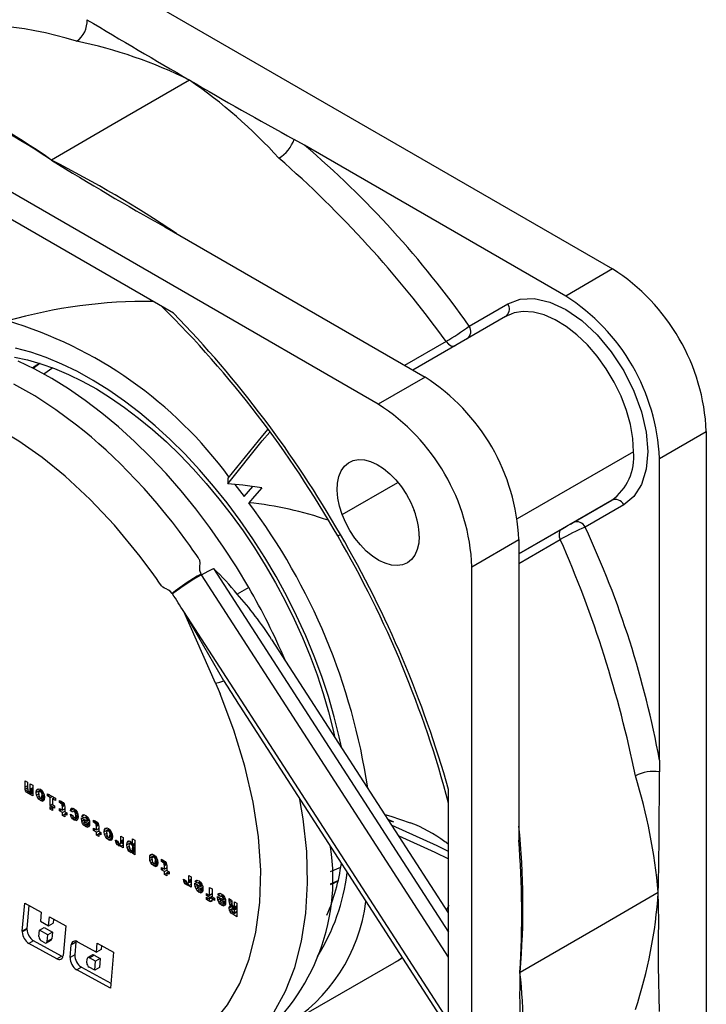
# Model space of a CAD drawing. Header units: millimetres. Extents: x 0 to 224, y 0 to 173.
# Tile 11 of 13: x 155 to 176, y 120 to 150. Entities that reach past the tile are written whole.
import ezdxf

# ---------------------------------------------------------------- set-up
doc = ezdxf.new("R2010")
doc.units = ezdxf.units.MM
doc.header["$LTSCALE"] = 0.8

msp = doc.modelspace()

# ---------------------------------------------------------------- linework, layer by layer
for p, q in [((150.739, 155.506), (173.367, 142.443)), ((166.296, 138.361), (148.618, 148.566)), ((160.12, 141.11), (149.844, 147.042)), ((164.072, 146.176), (163.762, 146.351)), ((171.953, 141.627), (164.072, 146.176)), ((156.438, 145.726), (156.419, 145.736)), ((159.86, 143.709), (167.71, 139.178)), ((173.367, 142.443), (171.953, 141.627)), ((169.039, 140.72), (170.203, 141.392)), ((170.306, 141.079), (170.141, 141.009)), ((170.141, 141.009), (167.339, 139.392)), ((170.141, 141.009), (170.174, 141.041)), ((168.341, 140.257), (167.091, 139.535)), ((156.48, 139.457), (156.21, 139.27)), ((167.71, 139.178), (166.296, 138.361)), ((174.781, 136.728), (176.195, 137.544)), ((176.195, 137.544), (176.195, 111.415)), ((174.003, 136.932), (170.491, 134.904)), ((174.781, 127.628), (174.781, 136.728)), ((161.759, 136.133), (161.754, 135.964)), ((161.972, 135.947), (162.255, 135.579)), ((162.255, 135.579), (162.51, 135.882)), ((165.21, 135.037), (166.889, 136.006)), ((173.341, 135.467), (170.538, 133.849)), ((172.177, 134.795), (173.341, 135.467)), ((173.703, 135.33), (172.539, 134.658)), ((170.538, 133.849), (171.813, 134.585)), ((169.124, 133.462), (170.538, 134.279)), ((170.538, 133.562), (171.789, 134.284)), ((170.538, 134.279), (170.538, 125.214)), ((161.324, 133.409), (168.417, 122.441)), ((169.124, 107.333), (169.124, 133.462)), ((160.961, 133.22), (160.949, 133.239)), ((162.39, 132.839), (162.041, 132.638)), ((160.089, 132.642), (160.078, 132.659)), ((168.417, 119.765), (160.427, 132.108)), ((161.638, 130.018), (160.427, 132.108)), ((161.385, 129.947), (160.427, 132.107)), ((168.417, 123.023), (163.082, 131.272)), ((162.116, 129.253), (168.417, 119.51)), ((174.781, 127.628), (174.778, 127.271)), ((155.645, 127.002), (155.718, 126.96)), ((155.645, 126.81), (155.645, 127.002)), ((155.718, 126.852), (155.645, 126.81)), ((155.648, 126.752), (155.645, 126.81)), ((155.718, 126.96), (155.718, 126.784)), ((155.799, 126.913), (155.872, 126.871)), ((155.799, 126.756), (155.799, 126.913)), ((155.872, 126.871), (155.872, 126.555)), ((155.648, 126.752), (155.718, 126.793)), ((155.658, 126.704), (155.648, 126.752)), ((155.658, 126.704), (155.72, 126.74)), ((155.681, 126.664), (155.658, 126.704)), ((155.681, 126.664), (155.738, 126.697)), ((155.723, 126.63), (155.681, 126.664)), ((155.718, 126.784), (155.719, 126.75)), ((155.719, 126.75), (155.723, 126.723)), ((155.723, 126.723), (155.733, 126.702)), ((155.723, 126.63), (155.829, 126.692)), ((155.748, 126.62), (155.723, 126.63)), ((155.733, 126.702), (155.752, 126.685)), ((155.748, 126.62), (155.854, 126.681)), ((155.768, 126.619), (155.748, 126.62)), ((155.752, 126.685), (155.775, 126.678)), ((155.768, 126.619), (155.787, 126.629)), ((155.785, 126.627), (155.768, 126.619)), ((155.872, 126.734), (155.775, 126.678)), ((155.775, 126.678), (155.789, 126.688)), ((155.799, 126.645), (155.785, 126.627)), ((155.872, 126.736), (155.789, 126.688)), ((155.789, 126.688), (155.797, 126.714)), ((155.872, 126.757), (155.797, 126.714)), ((155.797, 126.714), (155.799, 126.756)), ((155.872, 126.798), (155.799, 126.756)), ((155.799, 126.645), (155.872, 126.687)), ((155.799, 126.597), (155.799, 126.645)), ((155.872, 126.639), (155.799, 126.597)), ((155.872, 126.555), (155.799, 126.597)), ((155.829, 126.692), (155.816, 126.702)), ((155.854, 126.681), (155.829, 126.692)), ((155.86, 126.681), (155.854, 126.681)), ((155.98, 126.651), (155.989, 126.718)), ((156.086, 126.712), (155.98, 126.651)), ((155.989, 126.574), (155.98, 126.651)), ((155.989, 126.718), (156.065, 126.762)), ((155.989, 126.718), (156.013, 126.757)), ((155.989, 126.574), (156.053, 126.611)), ((156.013, 126.507), (155.989, 126.574)), ((156.013, 126.757), (156.051, 126.768)), ((156.013, 126.507), (156.064, 126.536)), ((156.051, 126.768), (156.101, 126.75)), ((156.053, 126.608), (156.057, 126.649)), ((156.053, 126.608), (156.057, 126.564)), ((156.057, 126.649), (156.066, 126.675)), ((156.057, 126.564), (156.066, 126.527)), ((156.066, 126.675), (156.081, 126.685)), ((156.066, 126.527), (156.081, 126.5)), ((156.14, 126.719), (156.081, 126.685)), ((156.081, 126.685), (156.101, 126.679)), ((156.092, 126.753), (156.086, 126.712)), ((156.089, 126.689), (156.086, 126.712)), ((156.101, 126.75), (156.152, 126.709)), ((156.153, 126.709), (156.101, 126.679)), ((156.101, 126.679), (156.122, 126.661)), ((156.168, 126.687), (156.122, 126.661)), ((156.122, 126.661), (156.138, 126.633)), ((156.22, 126.533), (156.122, 126.476)), ((156.137, 126.486), (156.22, 126.534)), ((156.137, 126.486), (156.147, 126.511)), ((156.186, 126.661), (156.138, 126.633)), ((156.138, 126.633), (156.147, 126.596)), ((156.201, 126.627), (156.147, 126.596)), ((156.147, 126.596), (156.15, 126.55)), ((156.147, 126.511), (156.218, 126.552)), ((156.147, 126.511), (156.15, 126.55)), ((156.15, 126.55), (156.215, 126.587)), ((156.152, 126.709), (156.191, 126.655)), ((156.191, 126.655), (156.215, 126.588)), ((156.215, 126.588), (156.223, 126.511)), ((156.223, 126.511), (156.215, 126.444)), ((156.317, 126.614), (156.554, 126.477)), ((156.317, 126.549), (156.317, 126.614)), ((156.373, 126.582), (156.317, 126.549)), ((156.395, 126.504), (156.317, 126.549)), ((156.395, 126.504), (156.452, 126.536)), ((168.417, 120.806), (168.417, 126.739)), ((156.051, 126.452), (156.013, 126.507)), ((156.051, 126.452), (156.102, 126.481)), ((156.102, 126.411), (156.051, 126.452)), ((156.081, 126.5), (156.101, 126.481)), ((156.101, 126.481), (156.122, 126.476)), ((156.102, 126.411), (156.208, 126.472)), ((156.152, 126.394), (156.102, 126.411)), ((156.122, 126.476), (156.137, 126.486)), ((156.152, 126.394), (156.201, 126.422)), ((156.191, 126.404), (156.152, 126.394)), ((156.208, 126.472), (156.169, 126.504)), ((156.215, 126.444), (156.191, 126.404)), ((156.218, 126.469), (156.208, 126.472)), ((156.395, 126.264), (156.395, 126.504)), ((156.467, 126.305), (156.395, 126.264)), ((156.533, 126.184), (156.395, 126.264)), ((156.395, 126.227), (156.467, 126.185)), ((156.395, 126.147), (156.395, 126.227)), ((156.467, 126.462), (156.523, 126.495)), ((156.467, 126.462), (156.467, 126.288)), ((156.554, 126.412), (156.467, 126.462)), ((156.467, 126.288), (156.533, 126.25)), ((156.501, 126.508), (156.501, 126.482)), ((156.533, 126.25), (156.533, 126.184)), ((156.554, 126.477), (156.554, 126.412)), ((156.678, 126.414), (156.736, 126.383)), ((156.678, 126.347), (156.678, 126.414)), ((156.738, 126.382), (156.678, 126.347)), ((156.712, 126.33), (156.678, 126.347)), ((156.712, 126.33), (156.767, 126.362)), ((156.739, 126.309), (156.712, 126.33)), ((156.736, 126.383), (156.785, 126.349)), ((156.739, 126.309), (156.792, 126.34)), ((156.755, 126.286), (156.739, 126.309)), ((156.755, 126.286), (156.811, 126.318)), ((156.763, 126.258), (156.755, 126.286)), ((156.763, 126.258), (156.823, 126.293)), ((156.765, 126.226), (156.763, 126.258)), ((156.765, 126.226), (156.833, 126.265)), ((156.765, 126.116), (156.765, 126.226)), ((156.785, 126.349), (156.816, 126.312)), ((156.816, 126.312), (156.832, 126.268)), ((156.832, 126.268), (156.837, 126.215)), ((156.837, 126.215), (156.837, 126.074)), ((156.464, 126.187), (156.395, 126.147)), ((156.467, 126.105), (156.395, 126.147)), ((156.467, 126.185), (156.467, 126.105)), ((156.678, 126.166), (156.765, 126.116)), ((156.678, 126.1), (156.678, 126.166)), ((156.735, 126.133), (156.678, 126.1)), ((156.765, 126.05), (156.678, 126.1)), ((156.837, 126.157), (156.765, 126.116)), ((156.765, 126.05), (156.837, 126.091)), ((156.765, 125.958), (156.765, 126.05)), ((156.837, 125.999), (156.765, 125.958)), ((156.837, 125.916), (156.765, 125.958)), ((156.837, 126.131), (156.814, 126.144)), ((156.837, 126.074), (156.905, 126.035)), ((156.837, 126.009), (156.894, 126.041)), ((156.837, 126.009), (156.837, 125.916)), ((156.905, 125.969), (156.837, 126.009)), ((156.871, 126.055), (156.871, 126.028)), ((156.905, 126.035), (156.905, 125.969)), ((157.113, 126.163), (157.007, 126.103)), ((157.007, 126.103), (157.018, 126.148)), ((157.079, 126.061), (157.007, 126.103)), ((157.007, 126.004), (157.079, 125.963)), ((157.018, 125.95), (157.007, 126.004)), ((157.066, 126.176), (157.018, 126.148)), ((157.018, 126.148), (157.042, 126.174)), ((157.018, 125.95), (157.06, 125.974)), ((157.041, 125.9), (157.018, 125.95)), ((157.041, 125.9), (157.09, 125.929)), ((157.042, 126.174), (157.078, 126.177)), ((157.078, 126.177), (157.125, 126.159)), ((157.093, 126.092), (157.079, 126.061)), ((157.079, 125.963), (157.093, 125.921)), ((157.093, 126.092), (157.16, 126.131)), ((157.122, 126.089), (157.093, 126.092)), ((157.093, 125.921), (157.122, 125.892)), ((157.132, 126.153), (157.116, 126.162)), ((157.122, 126.089), (157.174, 126.119)), ((157.142, 126.072), (157.122, 126.089)), ((157.125, 126.159), (157.174, 126.118)), ((157.142, 126.072), (157.188, 126.098)), ((157.158, 126.044), (157.142, 126.072)), ((157.241, 125.944), (157.142, 125.887)), ((157.241, 125.945), (157.157, 125.897)), ((157.157, 125.897), (157.167, 125.922)), ((157.158, 126.044), (157.206, 126.072)), ((157.167, 126.008), (157.158, 126.044)), ((157.167, 126.008), (157.22, 126.038)), ((157.17, 125.963), (157.167, 126.008)), ((157.239, 125.964), (157.167, 125.922)), ((157.167, 125.922), (157.17, 125.963)), ((157.17, 125.963), (157.234, 126)), ((157.174, 126.118), (157.212, 126.063)), ((157.212, 126.063), (157.235, 125.996)), ((157.235, 125.996), (157.243, 125.922)), ((157.243, 125.922), (157.235, 125.857)), ((157.43, 125.977), (157.352, 125.932)), ((157.352, 125.932), (157.371, 125.965)), ((157.428, 125.888), (157.352, 125.932)), ((157.371, 125.965), (157.396, 125.98)), ((157.397, 125.979), (157.371, 125.965)), ((157.396, 125.98), (157.428, 125.978)), ((157.428, 125.978), (157.469, 125.96)), ((157.444, 125.899), (157.503, 125.933)), ((157.465, 125.893), (157.516, 125.922)), ((157.469, 125.96), (157.518, 125.921)), ((157.518, 125.921), (157.555, 125.866)), ((157.076, 125.857), (157.041, 125.9)), ((157.076, 125.857), (157.132, 125.89)), ((157.12, 125.823), (157.076, 125.857)), ((157.226, 125.884), (157.12, 125.823)), ((157.171, 125.806), (157.12, 125.823)), ((157.122, 125.892), (157.142, 125.887)), ((157.142, 125.887), (157.157, 125.897)), ((157.171, 125.806), (157.221, 125.835)), ((157.21, 125.818), (157.171, 125.806)), ((157.226, 125.884), (157.188, 125.914)), ((157.235, 125.857), (157.21, 125.818)), ((157.238, 125.881), (157.226, 125.884)), ((157.345, 125.867), (157.346, 125.888)), ((157.364, 125.877), (157.345, 125.867)), ((157.353, 125.787), (157.345, 125.867)), ((157.346, 125.888), (157.516, 125.789)), ((157.353, 125.787), (157.436, 125.835)), ((157.377, 125.719), (157.353, 125.787)), ((157.377, 125.719), (157.427, 125.748)), ((157.416, 125.664), (157.377, 125.719)), ((157.416, 125.664), (157.466, 125.693)), ((157.468, 125.623), (157.416, 125.664)), ((157.473, 125.815), (157.42, 125.784)), ((157.42, 125.784), (157.425, 125.754)), ((157.42, 125.784), (157.515, 125.73)), ((157.425, 125.754), (157.434, 125.728)), ((157.444, 125.899), (157.428, 125.888)), ((157.434, 125.728), (157.449, 125.707)), ((157.465, 125.893), (157.444, 125.899)), ((157.449, 125.707), (157.468, 125.692)), ((157.485, 125.877), (157.465, 125.893)), ((157.468, 125.692), (157.485, 125.686)), ((157.468, 125.623), (157.574, 125.684)), ((157.517, 125.606), (157.468, 125.623)), ((157.472, 125.814), (157.471, 125.815)), ((157.485, 125.877), (157.53, 125.903)), ((157.5, 125.855), (157.485, 125.877)), ((157.485, 125.686), (157.5, 125.69)), ((157.5, 125.855), (157.545, 125.881)), ((157.511, 125.825), (157.5, 125.855)), ((157.5, 125.69), (157.586, 125.74)), ((157.5, 125.69), (157.511, 125.705)), ((157.511, 125.825), (157.56, 125.853)), ((157.516, 125.789), (157.511, 125.825)), ((157.511, 125.705), (157.585, 125.748)), ((157.511, 125.705), (157.515, 125.73)), ((157.515, 125.73), (157.583, 125.769)), ((157.516, 125.789), (157.572, 125.821)), ((157.517, 125.606), (157.566, 125.634)), ((157.574, 125.684), (157.538, 125.712)), ((157.555, 125.866), (157.58, 125.799)), ((157.58, 125.656), (157.555, 125.617)), ((157.57, 125.82), (157.572, 125.819)), ((157.583, 125.681), (157.574, 125.684)), ((157.58, 125.799), (157.588, 125.722)), ((157.588, 125.722), (157.58, 125.656)), ((157.704, 125.821), (157.762, 125.791)), ((157.704, 125.754), (157.704, 125.821)), ((157.764, 125.789), (157.704, 125.754)), ((157.738, 125.737), (157.704, 125.754)), ((157.738, 125.737), (157.793, 125.769)), ((157.765, 125.717), (157.738, 125.737)), ((157.762, 125.791), (157.811, 125.756)), ((157.765, 125.717), (157.818, 125.747)), ((157.782, 125.693), (157.765, 125.717)), ((157.782, 125.693), (157.837, 125.725)), ((157.789, 125.666), (157.782, 125.693)), ((157.789, 125.666), (157.849, 125.701)), ((157.791, 125.634), (157.789, 125.666)), ((157.791, 125.634), (157.859, 125.673)), ((157.791, 125.524), (157.791, 125.634)), ((157.811, 125.756), (157.842, 125.719)), ((157.842, 125.719), (157.858, 125.676)), ((157.858, 125.676), (157.863, 125.623)), ((157.863, 125.623), (157.863, 125.482)), ((166.59, 125.849), (166.754, 125.772)), ((166.617, 125.806), (166.754, 125.772)), ((157.555, 125.617), (157.517, 125.606)), ((157.704, 125.574), (157.791, 125.524)), ((157.704, 125.508), (157.704, 125.574)), ((157.761, 125.541), (157.704, 125.508)), ((157.791, 125.458), (157.704, 125.508)), ((157.791, 125.524), (157.863, 125.565)), ((157.791, 125.458), (157.863, 125.499)), ((157.791, 125.365), (157.791, 125.458)), ((157.863, 125.407), (157.791, 125.365)), ((157.863, 125.324), (157.791, 125.365)), ((157.863, 125.539), (157.84, 125.552)), ((157.863, 125.482), (157.931, 125.443)), ((157.863, 125.416), (157.92, 125.449)), ((157.863, 125.416), (157.863, 125.324)), ((157.931, 125.377), (157.863, 125.416)), ((157.897, 125.462), (157.897, 125.436)), ((157.931, 125.443), (157.931, 125.377)), ((158.032, 125.466), (158.041, 125.533)), ((158.138, 125.527), (158.032, 125.466)), ((158.041, 125.389), (158.032, 125.466)), ((158.118, 125.578), (158.041, 125.533)), ((158.041, 125.533), (158.065, 125.573)), ((158.041, 125.389), (158.106, 125.427)), ((158.065, 125.322), (158.041, 125.389)), ((158.065, 125.573), (158.103, 125.583)), ((158.065, 125.322), (158.116, 125.351)), ((158.104, 125.267), (158.065, 125.322)), ((158.103, 125.583), (158.154, 125.565)), ((158.105, 125.423), (158.109, 125.464)), ((158.105, 125.423), (158.109, 125.379)), ((158.109, 125.464), (158.118, 125.49)), ((158.109, 125.379), (158.118, 125.343)), ((158.118, 125.49), (158.133, 125.5)), ((158.118, 125.343), (158.133, 125.315)), ((158.192, 125.534), (158.133, 125.5)), ((158.133, 125.5), (158.154, 125.494)), ((158.144, 125.568), (158.138, 125.527)), ((158.141, 125.505), (158.138, 125.527)), ((158.154, 125.565), (158.205, 125.524)), ((158.205, 125.524), (158.154, 125.494)), ((158.154, 125.494), (158.175, 125.476)), ((158.174, 125.291), (158.273, 125.348)), ((158.22, 125.503), (158.175, 125.476)), ((158.175, 125.476), (158.19, 125.448)), ((158.189, 125.301), (158.272, 125.349)), ((158.189, 125.301), (158.199, 125.326)), ((158.238, 125.476), (158.19, 125.448)), ((158.19, 125.448), (158.199, 125.411)), ((158.199, 125.411), (158.253, 125.442)), ((158.199, 125.411), (158.202, 125.365)), ((158.199, 125.326), (158.271, 125.367)), ((158.199, 125.326), (158.202, 125.365)), ((158.202, 125.365), (158.267, 125.403)), ((158.205, 125.524), (158.243, 125.47)), ((158.243, 125.47), (158.267, 125.403)), ((158.267, 125.403), (158.275, 125.326)), ((158.275, 125.326), (158.267, 125.259)), ((158.525, 125.179), (158.525, 125.339)), ((158.525, 125.339), (158.599, 125.297)), ((158.104, 125.267), (158.154, 125.296)), ((158.154, 125.226), (158.104, 125.267)), ((158.133, 125.315), (158.154, 125.297)), ((158.154, 125.297), (158.174, 125.291)), ((158.154, 125.226), (158.26, 125.288)), ((158.205, 125.209), (158.154, 125.226)), ((158.174, 125.291), (158.189, 125.301)), ((158.254, 125.237), (158.205, 125.209)), ((158.243, 125.219), (158.205, 125.209)), ((158.26, 125.288), (158.222, 125.319)), ((158.267, 125.259), (158.243, 125.219)), ((158.27, 125.284), (158.26, 125.288)), ((158.372, 125.222), (158.442, 125.181)), ((158.376, 125.163), (158.372, 125.219)), ((158.376, 125.163), (158.425, 125.191)), ((158.39, 125.12), (158.376, 125.163)), ((158.39, 125.12), (158.446, 125.153)), ((158.413, 125.085), (158.39, 125.12)), ((158.413, 125.085), (158.469, 125.118)), ((158.446, 125.059), (158.413, 125.085)), ((158.442, 125.181), (158.445, 125.156)), ((158.445, 125.156), (158.452, 125.136)), ((158.446, 125.059), (158.513, 125.098)), ((158.472, 125.047), (158.446, 125.059)), ((158.452, 125.136), (158.478, 125.107)), ((158.472, 125.047), (158.525, 125.078)), ((158.494, 125.047), (158.472, 125.047)), ((158.478, 125.107), (158.502, 125.1)), ((158.494, 125.047), (158.53, 125.068)), ((158.523, 125.063), (158.494, 125.047)), ((158.502, 125.1), (158.516, 125.111)), ((158.599, 125.159), (158.516, 125.111)), ((158.516, 125.111), (158.524, 125.137)), ((158.599, 125.18), (158.524, 125.137)), ((158.524, 125.137), (158.525, 125.179)), ((158.599, 125.221), (158.525, 125.179)), ((158.599, 125.066), (158.525, 125.023)), ((158.525, 125.023), (158.525, 125.06)), ((158.599, 124.981), (158.525, 125.023)), ((158.552, 125.12), (158.545, 125.125)), ((158.578, 125.109), (158.552, 125.12)), ((158.599, 125.297), (158.599, 124.981)), ((158.712, 125.073), (158.72, 125.141)), ((158.818, 125.134), (158.712, 125.073)), ((158.72, 124.998), (158.712, 125.073)), ((158.803, 125.189), (158.72, 125.141)), ((158.72, 125.141), (158.739, 125.183)), ((158.72, 124.998), (158.785, 125.035)), ((158.739, 125.183), (158.77, 125.198)), ((158.77, 125.198), (158.808, 125.187)), ((158.785, 125.031), (158.788, 125.072)), ((158.785, 125.031), (158.788, 124.987)), ((158.788, 125.072), (158.798, 125.098)), ((158.798, 125.098), (158.813, 125.108)), ((158.808, 125.187), (158.849, 125.149)), ((158.858, 125.133), (158.813, 125.108)), ((158.813, 125.108), (158.833, 125.102)), ((158.822, 125.174), (158.818, 125.134)), ((158.82, 125.112), (158.818, 125.134)), ((158.865, 125.121), (158.833, 125.102)), ((158.833, 125.102), (158.854, 125.084)), ((158.849, 125.149), (158.865, 125.121)), ((158.854, 125.084), (158.875, 125.096)), ((158.854, 125.084), (158.87, 125.056)), ((158.865, 125.121), (158.879, 125.086)), ((158.952, 125.103), (158.87, 125.056)), ((158.87, 125.056), (158.88, 125.018)), ((158.879, 125.086), (158.879, 125.257)), ((158.879, 125.257), (158.952, 125.215)), ((158.952, 125.128), (158.879, 125.086)), ((158.952, 125.06), (158.88, 125.018)), ((158.952, 125.215), (158.952, 124.776)), ((158.739, 124.933), (158.72, 124.998)), ((158.739, 124.933), (158.794, 124.965)), ((158.77, 124.883), (158.739, 124.933)), ((158.77, 124.883), (158.824, 124.914)), ((158.808, 124.849), (158.77, 124.883)), ((158.788, 124.987), (158.798, 124.951)), ((158.798, 124.951), (158.813, 124.923)), ((158.808, 124.849), (158.914, 124.91)), ((158.831, 124.839), (158.808, 124.849)), ((158.813, 124.923), (158.833, 124.905)), ((158.831, 124.839), (158.879, 124.867)), ((158.849, 124.839), (158.831, 124.839)), ((158.833, 124.905), (158.854, 124.9)), ((158.865, 124.849), (158.849, 124.839)), ((158.854, 124.9), (158.952, 124.956)), ((158.854, 124.9), (158.869, 124.909)), ((158.879, 124.867), (158.865, 124.849)), ((158.869, 124.909), (158.952, 124.956)), ((158.869, 124.909), (158.88, 124.933)), ((158.879, 124.867), (158.952, 124.909)), ((158.879, 124.819), (158.879, 124.867)), ((158.952, 124.861), (158.879, 124.819)), ((158.952, 124.776), (158.879, 124.819)), ((158.88, 125.018), (158.883, 124.972)), ((158.88, 124.933), (158.952, 124.975)), ((158.88, 124.933), (158.883, 124.972)), ((158.883, 124.972), (158.952, 125.012)), ((158.914, 124.91), (158.897, 124.925)), ((158.937, 124.901), (158.914, 124.91)), ((159.401, 124.676), (159.409, 124.744)), ((159.507, 124.737), (159.401, 124.676)), ((159.486, 124.788), (159.409, 124.744)), ((159.409, 124.744), (159.433, 124.783)), ((159.433, 124.783), (159.471, 124.793)), ((159.471, 124.793), (159.522, 124.775)), ((159.56, 124.744), (159.501, 124.71)), ((159.512, 124.779), (159.507, 124.737)), ((159.509, 124.715), (159.507, 124.737)), ((159.522, 124.775), (159.573, 124.735)), ((159.573, 124.734), (159.522, 124.705)), ((159.573, 124.735), (159.611, 124.68)), ((159.409, 124.599), (159.401, 124.676)), ((159.409, 124.599), (159.474, 124.637)), ((159.433, 124.532), (159.409, 124.599)), ((159.433, 124.532), (159.484, 124.561)), ((159.472, 124.477), (159.433, 124.532)), ((159.472, 124.477), (159.523, 124.507)), ((159.522, 124.437), (159.472, 124.477)), ((159.473, 124.634), (159.477, 124.674)), ((159.473, 124.634), (159.477, 124.589)), ((159.477, 124.674), (159.486, 124.7)), ((159.477, 124.589), (159.486, 124.553)), ((159.486, 124.7), (159.501, 124.71)), ((159.486, 124.553), (159.501, 124.525)), ((159.501, 124.71), (159.522, 124.705)), ((159.501, 124.525), (159.522, 124.507)), ((159.522, 124.705), (159.543, 124.687)), ((159.522, 124.507), (159.542, 124.502)), ((159.522, 124.437), (159.628, 124.498)), ((159.573, 124.419), (159.522, 124.437)), ((159.542, 124.502), (159.641, 124.558)), ((159.542, 124.502), (159.557, 124.512)), ((159.543, 124.687), (159.588, 124.713)), ((159.543, 124.687), (159.558, 124.658)), ((159.557, 124.512), (159.641, 124.56)), ((159.557, 124.512), (159.567, 124.536)), ((159.607, 124.686), (159.558, 124.658)), ((159.558, 124.658), (159.567, 124.621)), ((159.621, 124.652), (159.567, 124.621)), ((159.567, 124.621), (159.57, 124.575)), ((159.567, 124.536), (159.639, 124.577)), ((159.567, 124.536), (159.57, 124.575)), ((159.57, 124.575), (159.635, 124.613)), ((159.573, 124.419), (159.622, 124.448)), ((159.611, 124.429), (159.573, 124.419)), ((159.628, 124.498), (159.59, 124.529)), ((159.611, 124.68), (159.635, 124.613)), ((159.635, 124.469), (159.611, 124.429)), ((159.638, 124.494), (159.628, 124.498)), ((159.635, 124.613), (159.643, 124.536)), ((159.643, 124.536), (159.635, 124.469)), ((159.756, 124.637), (159.814, 124.606)), ((159.756, 124.57), (159.756, 124.637)), ((159.817, 124.605), (159.756, 124.57)), ((159.79, 124.553), (159.756, 124.57)), ((159.79, 124.553), (159.845, 124.584)), ((159.817, 124.532), (159.79, 124.553)), ((159.814, 124.606), (159.863, 124.571)), ((159.817, 124.532), (159.871, 124.563)), ((159.834, 124.509), (159.817, 124.532)), ((159.834, 124.509), (159.889, 124.541)), ((159.841, 124.481), (159.834, 124.509)), ((159.841, 124.481), (159.901, 124.516)), ((159.843, 124.449), (159.841, 124.481)), ((159.843, 124.449), (159.911, 124.488)), ((159.843, 124.339), (159.843, 124.449)), ((159.863, 124.571), (159.894, 124.535)), ((159.894, 124.535), (159.911, 124.491)), ((159.911, 124.491), (159.915, 124.438)), ((159.915, 124.438), (159.915, 124.297)), ((159.756, 124.389), (159.843, 124.339)), ((159.756, 124.323), (159.756, 124.389)), ((159.813, 124.356), (159.756, 124.323)), ((159.843, 124.273), (159.756, 124.323)), ((159.915, 124.38), (159.843, 124.339)), ((159.843, 124.273), (159.915, 124.314)), ((159.843, 124.181), (159.843, 124.273)), ((159.915, 124.222), (159.843, 124.181)), ((159.915, 124.139), (159.843, 124.181)), ((159.915, 124.354), (159.892, 124.367)), ((159.915, 124.297), (159.984, 124.258)), ((159.915, 124.231), (159.972, 124.264)), ((159.915, 124.231), (159.915, 124.139)), ((159.984, 124.192), (159.915, 124.231)), ((159.95, 124.278), (159.95, 124.251)), ((159.984, 124.258), (159.984, 124.192)), ((160.577, 124.154), (160.651, 124.112)), ((160.577, 123.994), (160.577, 124.154)), ((164.856, 124.271), (165.163, 124.401)), ((160.424, 124.037), (160.495, 123.996)), ((160.429, 123.979), (160.424, 124.035)), ((160.429, 123.979), (160.477, 124.007)), ((160.442, 123.935), (160.429, 123.979)), ((160.442, 123.935), (160.499, 123.968)), ((160.465, 123.901), (160.442, 123.935)), ((160.465, 123.901), (160.521, 123.933)), ((160.498, 123.874), (160.465, 123.901)), ((160.495, 123.996), (160.497, 123.971)), ((160.497, 123.971), (160.505, 123.951)), ((160.498, 123.874), (160.566, 123.913)), ((160.524, 123.863), (160.498, 123.874)), ((160.505, 123.951), (160.531, 123.923)), ((160.524, 123.863), (160.577, 123.893)), ((160.546, 123.862), (160.524, 123.863)), ((160.531, 123.923), (160.554, 123.916)), ((160.546, 123.862), (160.583, 123.883)), ((160.575, 123.878), (160.546, 123.862)), ((160.554, 123.916), (160.568, 123.926)), ((160.651, 123.974), (160.568, 123.926)), ((160.568, 123.926), (160.576, 123.952)), ((160.651, 123.996), (160.576, 123.952)), ((160.576, 123.952), (160.577, 123.994)), ((160.651, 124.036), (160.577, 123.994)), ((160.651, 123.881), (160.577, 123.839)), ((160.577, 123.839), (160.577, 123.876)), ((160.651, 123.796), (160.577, 123.839)), ((160.604, 123.935), (160.597, 123.941)), ((160.631, 123.924), (160.604, 123.935)), ((160.651, 124.112), (160.651, 123.796)), ((160.766, 123.913), (160.937, 123.815)), ((160.766, 123.892), (160.766, 123.913)), ((160.784, 123.903), (160.766, 123.892)), ((160.774, 123.813), (160.766, 123.892)), ((160.85, 124.002), (160.772, 123.957)), ((160.772, 123.957), (160.791, 123.99)), ((160.849, 123.913), (160.772, 123.957)), ((160.774, 123.813), (160.857, 123.861)), ((160.791, 123.99), (160.816, 124.005)), ((160.817, 124.005), (160.791, 123.99)), ((160.816, 124.005), (160.849, 124.003)), ((160.893, 123.84), (160.841, 123.81)), ((160.849, 124.003), (160.889, 123.986)), ((160.864, 123.924), (160.849, 123.913)), ((160.864, 123.924), (160.923, 123.958)), ((160.886, 123.919), (160.864, 123.924)), ((160.886, 123.919), (160.936, 123.948)), ((160.905, 123.903), (160.886, 123.919)), ((160.889, 123.986), (160.938, 123.946)), ((160.892, 123.839), (160.892, 123.841)), ((160.905, 123.903), (160.95, 123.929)), ((160.921, 123.88), (160.905, 123.903)), ((160.921, 123.88), (160.966, 123.906)), ((160.932, 123.85), (160.921, 123.88)), ((160.932, 123.85), (160.98, 123.878)), ((160.937, 123.815), (160.932, 123.85)), ((160.937, 123.815), (160.992, 123.846)), ((160.938, 123.946), (160.976, 123.892)), ((160.976, 123.892), (161, 123.824)), ((160.99, 123.846), (160.993, 123.844)), ((160.798, 123.744), (160.774, 123.813)), ((160.798, 123.744), (160.847, 123.773)), ((160.836, 123.689), (160.798, 123.744)), ((160.836, 123.689), (160.886, 123.718)), ((160.888, 123.648), (160.836, 123.689)), ((160.841, 123.81), (160.845, 123.779)), ((160.841, 123.81), (160.935, 123.755)), ((160.845, 123.779), (160.854, 123.753)), ((160.854, 123.753), (160.869, 123.733)), ((160.869, 123.733), (160.888, 123.717)), ((160.888, 123.717), (160.906, 123.711)), ((160.888, 123.648), (160.994, 123.709)), ((160.937, 123.631), (160.888, 123.648)), ((160.906, 123.711), (160.921, 123.716)), ((160.921, 123.716), (161.006, 123.765)), ((160.921, 123.716), (160.931, 123.73)), ((160.931, 123.73), (161.005, 123.773)), ((160.931, 123.73), (160.935, 123.755)), ((160.935, 123.755), (161.003, 123.794)), ((160.937, 123.631), (160.986, 123.66)), ((160.976, 123.642), (160.937, 123.631)), ((160.994, 123.709), (160.958, 123.738)), ((161, 123.682), (160.976, 123.642)), ((161.003, 123.706), (160.994, 123.709)), ((161, 123.824), (161.008, 123.748)), ((161.008, 123.748), (161, 123.682)), ((161.112, 123.607), (161.209, 123.55)), ((161.112, 123.541), (161.112, 123.607)), ((161.169, 123.574), (161.112, 123.541)), ((161.205, 123.487), (161.112, 123.541)), ((161.209, 123.55), (161.209, 123.79)), ((161.209, 123.79), (161.281, 123.748)), ((161.281, 123.592), (161.209, 123.55)), ((161.281, 123.566), (161.258, 123.579)), ((161.281, 123.748), (161.281, 123.509)), ((161.535, 123.608), (161.456, 123.562)), ((161.456, 123.562), (161.475, 123.595)), ((161.533, 123.518), (161.456, 123.562)), ((161.475, 123.595), (161.5, 123.61)), ((161.501, 123.61), (161.475, 123.595)), ((161.5, 123.61), (161.533, 123.608)), ((161.533, 123.608), (161.574, 123.591)), ((161.548, 123.529), (161.607, 123.564)), ((161.57, 123.524), (161.62, 123.553)), ((161.574, 123.591), (161.622, 123.551)), ((161.622, 123.551), (161.66, 123.497)), ((155.555, 122.468), (155.632, 123.313)), ((155.632, 123.313), (156.126, 123.04)), ((155.759, 123.243), (155.696, 122.55)), ((161.111, 123.494), (161.157, 123.465)), ((161.111, 123.427), (161.111, 123.494)), ((161.168, 123.46), (161.111, 123.427)), ((161.165, 123.393), (161.111, 123.427)), ((161.157, 123.465), (161.18, 123.454)), ((161.165, 123.393), (161.219, 123.424)), ((161.217, 123.368), (161.165, 123.393)), ((161.18, 123.454), (161.209, 123.447)), ((161.281, 123.492), (161.205, 123.448)), ((161.212, 123.483), (161.281, 123.523)), ((161.271, 123.454), (161.217, 123.488)), ((161.217, 123.368), (161.278, 123.403)), ((161.253, 123.362), (161.217, 123.368)), ((161.274, 123.377), (161.253, 123.362)), ((161.287, 123.447), (161.271, 123.454)), ((161.281, 123.418), (161.274, 123.377)), ((161.281, 123.509), (161.359, 123.464)), ((161.281, 123.443), (161.338, 123.476)), ((161.281, 123.443), (161.281, 123.418)), ((161.359, 123.398), (161.281, 123.443)), ((161.359, 123.464), (161.359, 123.398)), ((161.45, 123.518), (161.621, 123.42)), ((161.45, 123.497), (161.45, 123.518)), ((161.468, 123.508), (161.45, 123.497)), ((161.458, 123.418), (161.45, 123.497)), ((161.458, 123.418), (161.541, 123.466)), ((161.482, 123.349), (161.458, 123.418)), ((161.482, 123.349), (161.531, 123.378)), ((161.52, 123.294), (161.482, 123.349)), ((161.52, 123.294), (161.57, 123.323)), ((161.572, 123.253), (161.52, 123.294)), ((161.577, 123.445), (161.525, 123.415)), ((161.525, 123.415), (161.619, 123.36)), ((161.525, 123.415), (161.529, 123.384)), ((161.529, 123.384), (161.538, 123.359)), ((161.548, 123.529), (161.533, 123.518)), ((161.538, 123.359), (161.553, 123.338)), ((161.57, 123.524), (161.548, 123.529)), ((161.553, 123.338), (161.572, 123.322)), ((161.589, 123.508), (161.57, 123.524)), ((161.572, 123.322), (161.59, 123.317)), ((161.572, 123.253), (161.678, 123.315)), ((161.621, 123.237), (161.572, 123.253)), ((161.576, 123.444), (161.576, 123.446)), ((161.589, 123.508), (161.634, 123.534)), ((161.605, 123.485), (161.589, 123.508)), ((161.59, 123.317), (161.605, 123.321)), ((161.605, 123.485), (161.65, 123.511)), ((161.616, 123.455), (161.605, 123.485)), ((161.605, 123.321), (161.69, 123.37)), ((161.605, 123.321), (161.615, 123.335)), ((161.615, 123.335), (161.69, 123.378)), ((161.615, 123.335), (161.619, 123.36)), ((161.616, 123.455), (161.665, 123.483)), ((161.621, 123.42), (161.616, 123.455)), ((161.619, 123.36), (161.687, 123.399)), ((161.621, 123.42), (161.676, 123.452)), ((161.621, 123.237), (161.67, 123.265)), ((161.66, 123.247), (161.621, 123.237)), ((161.678, 123.315), (161.642, 123.343)), ((161.66, 123.497), (161.684, 123.429)), ((161.684, 123.287), (161.66, 123.247)), ((161.674, 123.451), (161.677, 123.449)), ((161.687, 123.311), (161.678, 123.315)), ((161.684, 123.429), (161.692, 123.353)), ((161.692, 123.353), (161.684, 123.287)), ((161.798, 123.421), (161.784, 123.45)), ((161.786, 123.457), (161.868, 123.41)), ((161.802, 123.389), (161.798, 123.421)), ((161.894, 123.247), (161.8, 123.193)), ((161.802, 123.389), (161.853, 123.418)), ((161.806, 123.332), (161.802, 123.389)), ((161.806, 123.332), (161.875, 123.372)), ((161.814, 123.279), (161.806, 123.332)), ((161.814, 123.279), (161.879, 123.317)), ((161.825, 123.257), (161.814, 123.279)), ((161.825, 123.257), (161.881, 123.289)), ((161.845, 123.235), (161.825, 123.257)), ((161.845, 123.235), (161.888, 123.26)), ((161.868, 123.41), (161.874, 123.384)), ((161.874, 123.384), (161.877, 123.349)), ((161.877, 123.349), (161.879, 123.306)), ((161.879, 123.306), (161.883, 123.275)), ((161.883, 123.275), (161.891, 123.25)), ((161.891, 123.25), (161.908, 123.229)), ((161.96, 123.356), (162.034, 123.313)), ((161.96, 123.195), (161.96, 123.356)), ((162.034, 123.313), (162.034, 122.905)), ((168.427, 123.245), (168.355, 123.118)), ((156.126, 123.04), (156.102, 122.768)), ((161.903, 123.221), (161.797, 123.16)), ((161.797, 123.16), (161.8, 123.193)), ((161.805, 123.106), (161.797, 123.16)), ((161.8, 123.193), (161.809, 123.217)), ((161.805, 123.106), (161.911, 123.167)), ((161.825, 123.057), (161.805, 123.106)), ((161.837, 123.233), (161.809, 123.217)), ((161.809, 123.217), (161.823, 123.231)), ((161.823, 123.231), (161.845, 123.235)), ((161.825, 123.057), (161.881, 123.089)), ((161.859, 123.015), (161.825, 123.057)), ((161.859, 123.015), (161.919, 123.05)), ((161.905, 122.98), (161.859, 123.015)), ((161.874, 123.119), (161.877, 123.141)), ((161.874, 123.119), (161.877, 123.096)), ((161.877, 123.141), (161.887, 123.151)), ((161.877, 123.096), (161.886, 123.077)), ((161.886, 123.077), (161.921, 123.048)), ((161.993, 123.212), (161.887, 123.151)), ((161.887, 123.151), (161.902, 123.149)), ((162.008, 123.21), (161.902, 123.149)), ((161.902, 123.149), (161.923, 123.138)), ((161.905, 123.233), (161.903, 123.221)), ((161.911, 123.167), (161.903, 123.221)), ((161.905, 122.98), (162.011, 123.041)), ((162.034, 122.905), (161.905, 122.98)), ((161.908, 123.229), (161.935, 123.209)), ((161.911, 123.165), (161.911, 123.167)), ((161.921, 123.048), (161.96, 123.026)), ((161.923, 123.138), (162.029, 123.199)), ((161.923, 123.138), (161.96, 123.117)), ((161.935, 123.209), (161.96, 123.195)), ((162.034, 123.238), (161.96, 123.195)), ((161.96, 123.117), (162.034, 123.16)), ((161.96, 123.026), (161.96, 123.117)), ((161.96, 123.026), (162.034, 123.069)), ((161.993, 123.212), (162.008, 123.21)), ((162.011, 123.041), (162, 123.049)), ((162.008, 123.21), (162.029, 123.199)), ((162.034, 123.028), (162.011, 123.041)), ((162.029, 123.199), (162.034, 123.197)), ((168.4, 123.05), (168.417, 123.078)), ((156.102, 122.768), (156.349, 122.632)), ((156.349, 122.632), (156.374, 122.904)), ((156.349, 122.632), (156.491, 122.714)), ((156.374, 122.904), (156.869, 122.632)), ((156.501, 122.834), (156.491, 122.714)), ((155.554, 122.446), (155.695, 122.528)), ((155.696, 122.55), (155.555, 122.468)), ((156.06, 122.309), (156.077, 122.496)), ((156.077, 122.496), (156.218, 122.578)), ((156.324, 122.36), (156.077, 122.496)), ((156.218, 122.578), (156.466, 122.441)), ((156.306, 122.154), (156.324, 122.36)), ((156.466, 122.441), (156.324, 122.36)), ((156.466, 122.441), (156.447, 122.236)), ((156.869, 122.632), (156.787, 121.734)), ((155.898, 122.182), (155.756, 122.101)), ((156.595, 121.639), (155.756, 122.101)), ((156.736, 121.721), (155.898, 122.182)), ((156.238, 122.121), (156.131, 122.181)), ((156.286, 122.117), (156.427, 122.199)), ((156.447, 122.236), (156.306, 122.154)), ((156.999, 121.673), (157.033, 122.054)), ((157.175, 122.136), (157.14, 121.755)), ((157.18, 122.168), (157.175, 122.136)), ((157.226, 122.149), (157.793, 121.837)), ((157.793, 121.837), (157.818, 122.109)), ((157.818, 122.109), (158.313, 121.836)), ((157.934, 121.918), (157.793, 121.837)), ((157.945, 122.039), (157.934, 121.918)), ((158.313, 121.836), (158.214, 120.747)), ((156.595, 121.639), (156.736, 121.721)), ((157.14, 121.755), (156.999, 121.673)), ((157.504, 121.514), (157.515, 121.634)), ((157.676, 121.753), (157.535, 121.671)), ((157.582, 121.667), (157.724, 121.749)), ((157.768, 121.564), (157.582, 121.667)), ((157.724, 121.749), (157.91, 121.646)), ((157.744, 121.292), (157.768, 121.564)), ((157.91, 121.646), (157.768, 121.564)), ((157.91, 121.646), (157.885, 121.374)), ((163.6, 119.681), (166.782, 121.517)), ((157.342, 121.387), (157.2, 121.305)), ((158.214, 120.747), (157.2, 121.305)), ((157.342, 121.387), (158.228, 120.899)), ((157.744, 121.292), (157.574, 121.385)), ((157.885, 121.374), (157.744, 121.292)), ((170.573, 121.225), (170.574, 121.234)), ((168.417, 119.765), (168.417, 120.806))]:
    msp.add_line(p, q)
at = {"flags": 128}
for points in [[(160.604, 148.138), (158.271, 146.787), (156.438, 145.726)], [(170.203, 141.392), (170.576, 141.53), (171.004, 141.547), (171.47, 141.443), (171.954, 141.218), (172.437, 140.885), (172.901, 140.453), (173.328, 139.943), (173.702, 139.371), (174.01, 138.761), (174.239, 138.135), (174.381, 137.518), (174.428, 136.933), (174.38, 136.402), (174.238, 135.946), (174.008, 135.583), (173.703, 135.33)], [(174.003, 136.932), (173.979, 137.329), (173.906, 137.747), (173.786, 138.174), (173.622, 138.604), (173.417, 139.025), (173.176, 139.429), (172.904, 139.808), (172.606, 140.152), (172.29, 140.455), (171.962, 140.71), (171.63, 140.912), (171.299, 141.056), (170.978, 141.138), (170.674, 141.158), (170.393, 141.115), (170.306, 141.079)], [(168.341, 140.257), (168.416, 140.175), (168.499, 140.125), (168.56, 140.113), (168.613, 140.127)], [(165.187, 128.018), (165.121, 128.327), (164.971, 128.933), (164.795, 129.543), (164.593, 130.155), (164.364, 130.766), (164.112, 131.375), (163.835, 131.98), (163.536, 132.577), (163.215, 133.165), (162.874, 133.742), (162.513, 134.306), (162.134, 134.854), (161.739, 135.385), (161.329, 135.896), (160.905, 136.386), (160.469, 136.853), (160.023, 137.296), (159.568, 137.712), (159.106, 138.1), (158.638, 138.458), (158.166, 138.787), (157.692, 139.083), (157.218, 139.347), (156.746, 139.576), (156.276, 139.771), (155.812, 139.931), (155.353, 140.055)], [(155.324, 139.779), (155.718, 139.697), (156.121, 139.583), (156.532, 139.438), (156.948, 139.263), (157.368, 139.058), (157.792, 138.823), (158.217, 138.559), (158.643, 138.266), (159.067, 137.947), (159.487, 137.6), (159.903, 137.229), (160.313, 136.833), (160.716, 136.414), (161.109, 135.974), (161.491, 135.514), (161.862, 135.036), (162.219, 134.541), (162.561, 134.031), (162.887, 133.508), (163.196, 132.974), (163.487, 132.43), (163.759, 131.879), (164.011, 131.323), (164.242, 130.763), (164.45, 130.202), (164.637, 129.641), (164.8, 129.083), (164.939, 128.529), (164.98, 128.338)], [(162.39, 132.839), (162.02, 133.455), (161.629, 134.056), (161.22, 134.641), (160.794, 135.206), (160.352, 135.751), (159.895, 136.273), (159.426, 136.77), (158.946, 137.24), (158.457, 137.682), (157.961, 138.094), (157.458, 138.475), (156.953, 138.823), (156.445, 139.138), (155.936, 139.417), (155.43, 139.66)], [(156.07, 139.583), (155.945, 139.507), (155.864, 139.453)], [(156.095, 139.594), (156.086, 139.589), (155.882, 139.445)], [(160.949, 133.239), (160.91, 133.352), (160.915, 133.465), (160.924, 133.571), (160.911, 133.658), (160.898, 133.681), (160.862, 133.736), (160.798, 133.831), (160.706, 133.963), (160.609, 134.101), (160.55, 134.183), (160.489, 134.267), (160.296, 134.527), (160.085, 134.801), (159.927, 135), (159.625, 135.367), (159.229, 135.82), (158.734, 136.346), (158.521, 136.561), (158.305, 136.77), (158.087, 136.974), (157.867, 137.172), (157.644, 137.365), (157.42, 137.552), (157.195, 137.733), (156.567, 138.199), (155.93, 138.614), (155.298, 138.973)], [(160.078, 132.659), (160.022, 132.723), (159.965, 132.76), (159.893, 132.792), (159.844, 132.814), (159.797, 132.842), (159.752, 132.888), (159.677, 132.998), (159.603, 133.106), (159.527, 133.213), (159.115, 133.771), (158.337, 134.715), (157.606, 135.49), (156.847, 136.193), (156.153, 136.754), (155.449, 137.247), (154.741, 137.667), (154.036, 138.012), (153.206, 138.32), (152.398, 138.513), (151.619, 138.59), (150.881, 138.548), (150.19, 138.389), (149.556, 138.114)], [(161.754, 135.964), (162.798, 137.258), (163.026, 137.525)], [(162.961, 137.612), (162.801, 137.424), (161.759, 136.133)], [(165.21, 135.037), (165.13, 135.287), (165.08, 135.533), (165.059, 135.768), (165.069, 135.986), (165.108, 136.183), (165.178, 136.352), (165.274, 136.491), (165.396, 136.595), (165.54, 136.663), (165.703, 136.691), (165.88, 136.681), (166.067, 136.631), (166.26, 136.544), (166.454, 136.421), (166.644, 136.265), (166.826, 136.08), (166.994, 135.872), (167.145, 135.644), (167.276, 135.402), (167.382, 135.153)], [(162.785, 135.846), (162.207, 135.922), (161.754, 135.964)], [(162.785, 135.846), (162.564, 135.593), (162.393, 135.393)], [(167.533, 134.381), (167.518, 134.168), (167.474, 133.978), (167.401, 133.815), (167.302, 133.682), (167.178, 133.584), (167.033, 133.522), (166.871, 133.498), (166.694, 133.512), (166.508, 133.565), (166.317, 133.654), (166.125, 133.778), (165.937, 133.934), (165.758, 134.118), (165.592, 134.325), (165.443, 134.551), (165.315, 134.79), (165.21, 135.037)], [(171.813, 134.585), (171.767, 134.532), (171.751, 134.448), (171.76, 134.368), (171.789, 134.284)], [(171.813, 134.585), (171.917, 134.645), (172.032, 134.711), (172.113, 134.758), (172.177, 134.795)], [(165.077, 134.391), (165.074, 134.389), (165.097, 134.403), (165.153, 134.435)], [(160.961, 133.22), (161.164, 133.326), (161.324, 133.409)], [(168.417, 121.691), (164.474, 127.786), (160.961, 133.22)], [(161.385, 129.947), (161.517, 129.981), (161.638, 130.018)], [(161.385, 129.947), (161.463, 129.767), (161.523, 129.625)], [(158.051, 118.548), (158.808, 118.545), (159.519, 118.66), (160.177, 118.892), (160.773, 119.239), (161.301, 119.695), (161.747, 120.246), (162.116, 120.891), (162.403, 121.624), (162.606, 122.436), (162.723, 123.336), (162.749, 124.299), (162.682, 125.312), (162.523, 126.364), (162.275, 127.442), (161.941, 128.533), (161.523, 129.625)], [(161.681, 118.591), (161.704, 118.602), (162.247, 118.983), (162.731, 119.457), (163.149, 120.017), (163.5, 120.66), (163.779, 121.378), (163.984, 122.166), (164.112, 123.017), (164.164, 123.922), (164.138, 124.873), (164.035, 125.861), (163.932, 126.446)], [(166.5, 125.988), (166.679, 125.943), (167.259, 125.738)], [(168.417, 124.872), (168.078, 125.041), (166.717, 125.653)], [(166.916, 125.344), (168.001, 124.856), (168.417, 124.649)], [(168.417, 125.089), (168.331, 125.15), (168.31, 125.166)], [(164.855, 123.879), (164.942, 123.921), (165.071, 123.992)], [(164.856, 123.898), (165.083, 124.003), (165.103, 124.013)], [(170.574, 121.234), (172.91, 122.584), (174.746, 123.645)], [(174.778, 120.051), (174.768, 120.496), (174.76, 120.942), (174.754, 121.434), (174.753, 121.841), (174.756, 122.294), (174.758, 122.746), (174.756, 123.248), (174.746, 123.645)], [(157.175, 122.136), (157.096, 122.09), (157.033, 122.054)], [(156.736, 121.721), (156.772, 121.705), (156.782, 121.702)], [(167.022, 121.668), (166.903, 121.59), (166.782, 121.517)], [(166.788, 121.525), (166.88, 121.576), (167.02, 121.67)], [(170.573, 121.225), (170.567, 120.997), (170.564, 120.771), (170.563, 120.547), (170.565, 120.287), (170.566, 120.169), (170.568, 119.95), (170.57, 119.69), (170.572, 119.454), (170.572, 119.238), (170.571, 119.027), (170.568, 118.662), (170.561, 118.314), (170.551, 117.936), (170.542, 117.543), (170.538, 117.214)]]:
    msp.add_lwpolyline(points, dxfattribs=at)
for centre, radius, start, end in [((153.979, 139.25), 10.56, 72.2797, 100.3144), ((156.788, 149.908), 0.724, 304.1325, 4.23), ((404.968, 566.414), 484.427, 239.28091, 239.70572), ((154.441, 135.743), 13.842, 63.5633, 78.5304), ((151.559, 135.059), 15.902, 42.4136, 55.3342), ((212.025, 235.365), 101.256, 239.4802, 241.53357), ((145.296, 130.146), 19.151, 54.4949, 66.5005), ((143.537, 126.498), 23.152, 56.1934, 64.6636), ((162.715, 146.734), 1.115, 301.6062, 339.9394), ((144.982, 123.809), 29.406, 35.1052, 49.5193), ((204.084, 222.676), 90.507, 238.2354, 240.74998), ((140.622, 114.523), 34.982, 55.9581, 63.12), ((141.503, 120.839), 33.126, 35.8864, 48.8537), ((170.071, 137.274), 6.13, 2.5243, 57.4757), ((159.315, 126.138), 15.326, 89.278, 105.9103), ((169.989, 141.233), 0.266, 314.0454, 36.5985), ((168.657, 136.458), 6.13, 2.5243, 57.4757), ((137.166, 118.496), 32.116, 29.6617, 45.2754), ((136.149, 117.799), 33.436, 29.8368, 44.1989), ((151.413, 128.531), 12.889, 36.3691, 73.3158), ((164.914, 146.184), 6.846, 300.0315, 307.048), ((168.813, 140.56), 0.277, 306.3512, 35.185), ((164.414, 134.009), 6.13, 2.5242, 57.4758), ((163, 133.192), 6.13, 2.5242, 57.4758), ((172.401, 136.774), 1.61, 305.698, 5.6204), ((173.452, 135.213), 0.277, 24.8163, 113.6431), ((161.226, 124.459), 10.996, 71.0961, 83.9108), ((147.046, 123.947), 19.145, 8.5532, 36.7155), ((165.281, 134.34), 2.253, 1.0317, 21.157), ((175.215, 128.342), 6.859, 112.9599, 119.9631), ((172.288, 134.541), 0.277, 24.8163, 113.6431), ((146.34, 122.43), 28.912, 10.3571, 25.0194), ((137.147, 118.082), 32.34, 14.773, 30.2815), ((136.364, 117.685), 33.308, 15.7732, 30.1914), ((139.671, 120.152), 35.09, 11.5108, 23.7501), ((155.439, 127.216), 8.544, 39.3944, 46.464), ((164.753, 126.582), 7.667, 119.7456, 127.5709), ((165.13, 125.996), 8.341, 119.9864, 127.1784), ((144.64, 122.583), 20.499, 23.1586, 30.0193), ((144.022, 122.095), 19.22, 31.3951, 33.2801), ((153.505, 125.074), 11.406, 32.9104, 41.5447), ((189.393, 146.825), 32.447, 211.1972, 212.7903), ((174.585, 126.173), 1.115, 80.066, 118.3897), ((157.438, 122.061), 17.38, 5.2302, 17.0407), ((25.766, 126.77), 149.013, 358.79826, 0.19265), ((165.867, 121.955), 4.031, 52.7257, 69.7959), ((147.845, 123.256), 22.819, 354.9175, 6.0017), ((142.494, 122.975), 28.133, 356.4533, 4.5648), ((158.601, 124.068), 6.33, 306.7594, 8.5585), ((159.194, 125.344), 6.047, 336.7189, 352.0833), ((159.276, 124.98), 6.131, 327.747, 353.0253), ((160.631, 124.56), 14.144, 341.6363, 356.2927), ((160.848, 124.001), 5.115, 300.9861, 352.8598), ((155.799, 122.446), 0.245, 174.8864, 180.0656), ((155.982, 122.465), 0.429, 182.5376, 238.2223), ((155.94, 122.528), 0.245, 174.8839, 180.0657), ((156.124, 122.547), 0.429, 182.5376, 238.2223), ((156.208, 122.306), 0.148, 178.9208, 238.5556), ((156.264, 122.154), 0.0416, 231.58, 0.8666), ((156.402, 122.236), 0.0452, 303.9533, 359.5274), ((157.152, 122.056), 0.119, 51.5898, 180.8608), ((157.696, 121.709), 0.0478, 55.3846, 115.0794), ((156.669, 121.732), 0.119, 231.5871, 0.8694), ((157.42, 121.665), 0.422, 178.9221, 238.5554), ((157.562, 121.747), 0.422, 178.9204, 238.5556), ((157.651, 121.511), 0.148, 178.9208, 238.5556), ((157.556, 121.634), 0.0416, 51.5805, 180.8686), ((156.518, 119.612), 14.147, 352.606, 6.543)]:
    msp.add_arc(centre, radius, start, end)

doc.saveas('drawing.dxf')
